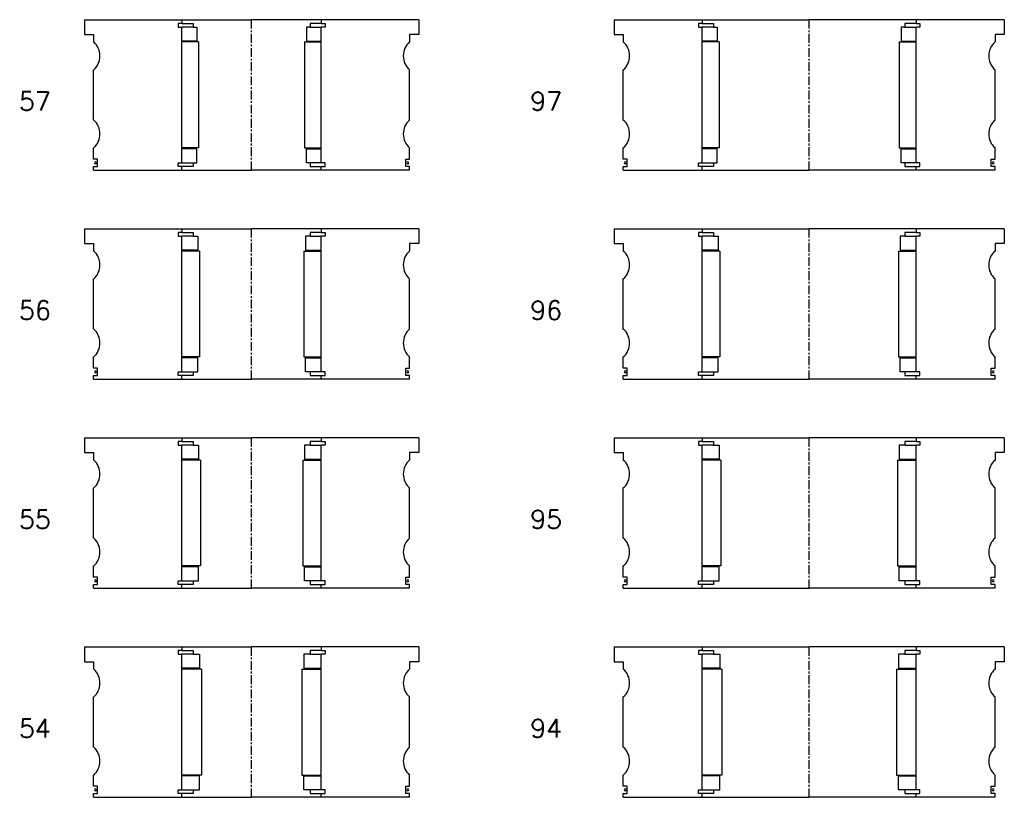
# Model space of a CAD drawing. Extents: x -2018 to 705, y -3434 to 10376.
# Tile 21 of 50: x 175 to 705, y 733 to 1151. Entities that reach past the tile are written whole.
import ezdxf

# ---------------------------------------------------------------- set-up
doc = ezdxf.new("R2010")
doc.units = 0
doc.header["$LTSCALE"] = 0.15
doc.linetypes.add('CENTER', pattern=[50.8, 31.75, -6.35, 6.35, -6.35])
doc.layers.get('0').update_dxf_attribs({"linetype": 'CONTINUOUS'})
doc.layers.add('CENTER', color=9, linetype='CENTER')
doc.styles.add('ROMANS', font='romans')

# ---------------------------------------------------------------- blocks, each defined once
blk = doc.blocks.new('6S097210T')
for p, q in [((-105, 40.5), (-57.5, 40.5)), ((-105, 40.5), (-105, 32.5)), ((-57.5, 38.5), (-59.5, 38.5)), ((-59.5, 38.5), (-59.5, 36.5)), ((-57.5, 40.5), (0, 40.5)), ((-57.5, 40.5), (-57.5, 38.5)), ((-57.5, 38.5), (-51.5, 38.5)), ((-51.5, 38.5), (-51.5, 36.5)), ((57.5, 40.5), (0, 40.5)), ((57.5, 38.5), (51.5, 38.5)), ((51.5, 38.5), (51.5, 36.5)), ((57.5, 40.5), (57.5, 38.5)), ((105, 40.5), (57.5, 40.5)), ((57.5, 38.5), (59.5, 38.5)), ((59.5, 38.5), (59.5, 36.5)), ((105, 40.5), (105, 32.5)), ((-105, 32.5), (-100, 32.5)), ((-100, 32.5), (-100, 28.5)), ((-59.5, 36.5), (-57.5, 36.5)), ((-57.5, -36.5), (-57.5, 36.5)), ((-51.5, 36.5), (-57.5, 36.5)), ((-51.5, 36.5), (-49.5, 36.5)), ((-49.5, 36.5), (-49.5, 29)), ((51.5, 36.5), (49.5, 36.5)), ((49.5, 36.5), (49.5, 29)), ((51.5, 36.5), (57.5, 36.5)), ((59.5, 36.5), (57.5, 36.5)), ((57.5, -36.5), (57.5, 36.5)), ((100, 32.5), (100, 28.5)), ((105, 32.5), (100, 32.5)), ((-49.5, 29), (-57.5, 29)), ((-48.5, 28.5), (-57.5, 28.5)), ((-48.5, 28.5), (-48.5, -28.5)), ((48.5, 28.5), (48.5, -28.5)), ((48.5, 28.5), (57.5, 28.5)), ((49.5, 29), (57.5, 29)), ((-100, -13.5), (-100, 13.5)), ((100, -13.5), (100, 13.5)), ((-100, -34.5), (-100, -28.5)), ((-48.5, -28.5), (-57.5, -28.5)), ((-49.5, -29), (-57.5, -29)), ((-49.5, -36.5), (-49.5, -29)), ((48.5, -28.5), (57.5, -28.5)), ((49.5, -36.5), (49.5, -29)), ((49.5, -29), (57.5, -29)), ((100, -34.5), (100, -28.5)), ((-98, -34.5), (-100, -34.5)), ((-98, -38.5), (-98, -34.5)), ((-59.5, -38.5), (-59.5, -36.5)), ((-59.5, -36.5), (-57.5, -36.5)), ((-57.5, -36.5), (-51.5, -36.5)), ((-51.5, -36.5), (-51.5, -38.5)), ((-51.5, -36.5), (-49.5, -36.5)), ((51.5, -36.5), (49.5, -36.5)), ((57.5, -36.5), (51.5, -36.5)), ((51.5, -36.5), (51.5, -38.5)), ((59.5, -36.5), (57.5, -36.5)), ((59.5, -38.5), (59.5, -36.5)), ((98, -38.5), (98, -34.5)), ((98, -34.5), (100, -34.5)), ((-100, -40.5), (-100, -38.5)), ((-100, -38.5), (-98, -38.5)), ((-100, -40.5), (-57.5, -40.5)), ((-57.5, -38.5), (-59.5, -38.5)), ((-57.5, -40.5), (-57.5, -38.5)), ((-51.5, -38.5), (-57.5, -38.5)), ((-57.5, -40.5), (0, -40.5)), ((57.5, -40.5), (0, -40.5)), ((51.5, -38.5), (57.5, -38.5)), ((57.5, -40.5), (57.5, -38.5)), ((57.5, -38.5), (59.5, -38.5)), ((100, -40.5), (57.5, -40.5)), ((100, -38.5), (98, -38.5)), ((100, -40.5), (100, -38.5))]:
    blk.add_line(p, q)
for centre, radius, start, end in [((-106.61, 21), 10, 311.4096, 48.5904), ((106.61, 21), 10, 131.4096, 228.5904), ((-106.61, -21), 10, 311.4096, 48.5904), ((106.61, -21), 10, 131.4096, 228.5904), ((-98.98, -36.52), 0.525, 0, 180), ((-98.98, -36.52), 0.525, 180, 0), ((98.98, -36.52), 0.525, 0, 180), ((98.98, -36.52), 0.525, 180, 0)]:
    blk.add_arc(centre, radius, start, end)
at = {"layer": 'CENTER'}
blk.add_line((0, -40.5), (0, 40.5), dxfattribs=at)
blk = doc.blocks.new('6S096210T')
for p, q in [((-105, 40.5), (-57.5, 40.5)), ((-105, 40.5), (-105, 32.5)), ((-57.5, 38.5), (-59.5, 38.5)), ((-59.5, 38.5), (-59.5, 36.5)), ((-57.5, 40.5), (0, 40.5)), ((-57.5, 40.5), (-57.5, 38.5)), ((-57.5, 38.5), (-51.5, 38.5)), ((-51.5, 38.5), (-51.5, 36.5)), ((57.5, 40.5), (0, 40.5)), ((57.5, 38.5), (51.5, 38.5)), ((51.5, 38.5), (51.5, 36.5)), ((57.5, 40.5), (57.5, 38.5)), ((105, 40.5), (57.5, 40.5)), ((57.5, 38.5), (59.5, 38.5)), ((59.5, 38.5), (59.5, 36.5)), ((105, 40.5), (105, 32.5)), ((-105, 32.5), (-100, 32.5)), ((-100, 32.5), (-100, 28.5)), ((-59.5, 36.5), (-57.5, 36.5)), ((-57.5, -36.5), (-57.5, 36.5)), ((-51.5, 36.5), (-57.5, 36.5)), ((-51.5, 36.5), (-49, 36.5)), ((-49, 36.5), (-49, 29)), ((51.5, 36.5), (49, 36.5)), ((49, 36.5), (49, 29)), ((51.5, 36.5), (57.5, 36.5)), ((59.5, 36.5), (57.5, 36.5)), ((57.5, -36.5), (57.5, 36.5)), ((100, 32.5), (100, 28.5)), ((105, 32.5), (100, 32.5)), ((-49, 29), (-57.5, 29)), ((-48, 28.5), (-57.5, 28.5)), ((-48, 28.5), (-48, -28.5)), ((48, 28.5), (48, -28.5)), ((48, 28.5), (57.5, 28.5)), ((49, 29), (57.5, 29)), ((-100, -13.5), (-100, 13.5)), ((100, -13.5), (100, 13.5)), ((-100, -34.5), (-100, -28.5)), ((-48, -28.5), (-57.5, -28.5)), ((-49, -29), (-57.5, -29)), ((-49, -36.5), (-49, -29)), ((48, -28.5), (57.5, -28.5)), ((49, -36.5), (49, -29)), ((49, -29), (57.5, -29)), ((100, -34.5), (100, -28.5)), ((-98, -34.5), (-100, -34.5)), ((-98, -38.5), (-98, -34.5)), ((-59.5, -38.5), (-59.5, -36.5)), ((-59.5, -36.5), (-57.5, -36.5)), ((-57.5, -36.5), (-51.5, -36.5)), ((-51.5, -36.5), (-51.5, -38.5)), ((-51.5, -36.5), (-49, -36.5)), ((51.5, -36.5), (49, -36.5)), ((57.5, -36.5), (51.5, -36.5)), ((51.5, -36.5), (51.5, -38.5)), ((59.5, -36.5), (57.5, -36.5)), ((59.5, -38.5), (59.5, -36.5)), ((98, -38.5), (98, -34.5)), ((98, -34.5), (100, -34.5)), ((-100, -40.5), (-100, -38.5)), ((-100, -38.5), (-98, -38.5)), ((-100, -40.5), (-57.5, -40.5)), ((-57.5, -38.5), (-59.5, -38.5)), ((-57.5, -40.5), (-57.5, -38.5)), ((-51.5, -38.5), (-57.5, -38.5)), ((-57.5, -40.5), (0, -40.5)), ((57.5, -40.5), (0, -40.5)), ((51.5, -38.5), (57.5, -38.5)), ((57.5, -40.5), (57.5, -38.5)), ((57.5, -38.5), (59.5, -38.5)), ((100, -40.5), (57.5, -40.5)), ((100, -38.5), (98, -38.5)), ((100, -40.5), (100, -38.5))]:
    blk.add_line(p, q)
for centre, radius, start, end in [((-106.61, 21), 10, 311.4096, 48.5904), ((106.61, 21), 10, 131.4096, 228.5904), ((-106.61, -21), 10, 311.4096, 48.5904), ((106.61, -21), 10, 131.4096, 228.5904), ((-98.98, -36.52), 0.525, 0, 180), ((-98.98, -36.52), 0.525, 180, 0), ((98.98, -36.52), 0.525, 0, 180), ((98.98, -36.52), 0.525, 180, 0)]:
    blk.add_arc(centre, radius, start, end)
at = {"layer": 'CENTER'}
blk.add_line((0, -40.5), (0, 40.5), dxfattribs=at)
blk = doc.blocks.new('6S095210T')
for p, q in [((-105, 40.5), (-57.5, 40.5)), ((-105, 40.5), (-105, 32.5)), ((-57.5, 38.5), (-59.5, 38.5)), ((-59.5, 38.5), (-59.5, 36.5)), ((-57.5, 40.5), (0, 40.5)), ((-57.5, 40.5), (-57.5, 38.5)), ((-57.5, 38.5), (-51.5, 38.5)), ((-51.5, 38.5), (-51.5, 36.5)), ((57.5, 40.5), (0, 40.5)), ((57.5, 38.5), (51.5, 38.5)), ((51.5, 38.5), (51.5, 36.5)), ((57.5, 40.5), (57.5, 38.5)), ((105, 40.5), (57.5, 40.5)), ((57.5, 38.5), (59.5, 38.5)), ((59.5, 38.5), (59.5, 36.5)), ((105, 40.5), (105, 32.5)), ((-105, 32.5), (-100, 32.5)), ((-100, 32.5), (-100, 28.5)), ((-59.5, 36.5), (-57.5, 36.5)), ((-57.5, -36.5), (-57.5, 36.5)), ((-51.5, 36.5), (-57.5, 36.5)), ((-51.5, 36.5), (-48.5, 36.5)), ((-48.5, 36.5), (-48.5, 29)), ((51.5, 36.5), (48.5, 36.5)), ((48.5, 36.5), (48.5, 29)), ((51.5, 36.5), (57.5, 36.5)), ((59.5, 36.5), (57.5, 36.5)), ((57.5, -36.5), (57.5, 36.5)), ((100, 32.5), (100, 28.5)), ((105, 32.5), (100, 32.5)), ((-48.5, 29), (-57.5, 29)), ((-47.5, 28.5), (-57.5, 28.5)), ((-47.5, 28.5), (-47.5, -28.5)), ((47.5, 28.5), (47.5, -28.5)), ((47.5, 28.5), (57.5, 28.5)), ((48.5, 29), (57.5, 29)), ((-100, -13.5), (-100, 13.5)), ((100, -13.5), (100, 13.5)), ((-100, -34.5), (-100, -28.5)), ((-47.5, -28.5), (-57.5, -28.5)), ((-48.5, -29), (-57.5, -29)), ((-48.5, -36.5), (-48.5, -29)), ((47.5, -28.5), (57.5, -28.5)), ((48.5, -36.5), (48.5, -29)), ((48.5, -29), (57.5, -29)), ((100, -34.5), (100, -28.5)), ((-98, -34.5), (-100, -34.5)), ((-98, -38.5), (-98, -34.5)), ((-59.5, -38.5), (-59.5, -36.5)), ((-59.5, -36.5), (-57.5, -36.5)), ((-57.5, -36.5), (-51.5, -36.5)), ((-51.5, -36.5), (-51.5, -38.5)), ((-51.5, -36.5), (-48.5, -36.5)), ((51.5, -36.5), (48.5, -36.5)), ((57.5, -36.5), (51.5, -36.5)), ((51.5, -36.5), (51.5, -38.5)), ((59.5, -36.5), (57.5, -36.5)), ((59.5, -38.5), (59.5, -36.5)), ((98, -38.5), (98, -34.5)), ((98, -34.5), (100, -34.5)), ((-100, -40.5), (-100, -38.5)), ((-100, -38.5), (-98, -38.5)), ((-100, -40.5), (-57.5, -40.5)), ((-57.5, -38.5), (-59.5, -38.5)), ((-57.5, -40.5), (-57.5, -38.5)), ((-51.5, -38.5), (-57.5, -38.5)), ((-57.5, -40.5), (0, -40.5)), ((57.5, -40.5), (0, -40.5)), ((51.5, -38.5), (57.5, -38.5)), ((57.5, -40.5), (57.5, -38.5)), ((57.5, -38.5), (59.5, -38.5)), ((100, -40.5), (57.5, -40.5)), ((100, -38.5), (98, -38.5)), ((100, -40.5), (100, -38.5))]:
    blk.add_line(p, q)
for centre, radius, start, end in [((-106.61, 21), 10, 311.4096, 48.5904), ((106.61, 21), 10, 131.4096, 228.5904), ((-106.61, -21), 10, 311.4096, 48.5904), ((106.61, -21), 10, 131.4096, 228.5904), ((-98.98, -36.52), 0.525, 0, 180), ((-98.98, -36.52), 0.525, 180, 0), ((98.98, -36.52), 0.525, 0, 180), ((98.98, -36.52), 0.525, 180, 0)]:
    blk.add_arc(centre, radius, start, end)
at = {"layer": 'CENTER'}
blk.add_line((0, -40.5), (0, 40.5), dxfattribs=at)
blk = doc.blocks.new('6S094210T')
for p, q in [((-105, 40.5), (-57.5, 40.5)), ((-105, 40.5), (-105, 32.5)), ((-57.5, 38.5), (-59.5, 38.5)), ((-59.5, 38.5), (-59.5, 36.5)), ((-57.5, 40.5), (0, 40.5)), ((-57.5, 40.5), (-57.5, 38.5)), ((-57.5, 38.5), (-51.5, 38.5)), ((-51.5, 38.5), (-51.5, 36.5)), ((57.5, 40.5), (0, 40.5)), ((57.5, 38.5), (51.5, 38.5)), ((51.5, 38.5), (51.5, 36.5)), ((57.5, 40.5), (57.5, 38.5)), ((105, 40.5), (57.5, 40.5)), ((57.5, 38.5), (59.5, 38.5)), ((59.5, 38.5), (59.5, 36.5)), ((105, 40.5), (105, 32.5)), ((-105, 32.5), (-100, 32.5)), ((-100, 32.5), (-100, 28.5)), ((-59.5, 36.5), (-57.5, 36.5)), ((-57.5, -36.5), (-57.5, 36.5)), ((-51.5, 36.5), (-57.5, 36.5)), ((-51.5, 36.5), (-48, 36.5)), ((-48, 36.5), (-48, 29)), ((51.5, 36.5), (48, 36.5)), ((48, 36.5), (48, 29)), ((51.5, 36.5), (57.5, 36.5)), ((59.5, 36.5), (57.5, 36.5)), ((57.5, -36.5), (57.5, 36.5)), ((100, 32.5), (100, 28.5)), ((105, 32.5), (100, 32.5)), ((-48, 29), (-57.5, 29)), ((-47, 28.5), (-57.5, 28.5)), ((-47, 28.5), (-47, -28.5)), ((47, 28.5), (47, -28.5)), ((47, 28.5), (57.5, 28.5)), ((48, 29), (57.5, 29)), ((-100, -13.5), (-100, 13.5)), ((100, -13.5), (100, 13.5)), ((-100, -34.5), (-100, -28.5)), ((-47, -28.5), (-57.5, -28.5)), ((-48, -29), (-57.5, -29)), ((-48, -36.5), (-48, -29)), ((47, -28.5), (57.5, -28.5)), ((48, -36.5), (48, -29)), ((48, -29), (57.5, -29)), ((100, -34.5), (100, -28.5)), ((-98, -34.5), (-100, -34.5)), ((-98, -38.5), (-98, -34.5)), ((-59.5, -38.5), (-59.5, -36.5)), ((-59.5, -36.5), (-57.5, -36.5)), ((-57.5, -36.5), (-51.5, -36.5)), ((-51.5, -36.5), (-51.5, -38.5)), ((-51.5, -36.5), (-48, -36.5)), ((51.5, -36.5), (48, -36.5)), ((57.5, -36.5), (51.5, -36.5)), ((51.5, -36.5), (51.5, -38.5)), ((59.5, -36.5), (57.5, -36.5)), ((59.5, -38.5), (59.5, -36.5)), ((98, -38.5), (98, -34.5)), ((98, -34.5), (100, -34.5)), ((-100, -40.5), (-100, -38.5)), ((-100, -38.5), (-98, -38.5)), ((-100, -40.5), (-57.5, -40.5)), ((-57.5, -38.5), (-59.5, -38.5)), ((-57.5, -40.5), (-57.5, -38.5)), ((-51.5, -38.5), (-57.5, -38.5)), ((-57.5, -40.5), (0, -40.5)), ((57.5, -40.5), (0, -40.5)), ((51.5, -38.5), (57.5, -38.5)), ((57.5, -40.5), (57.5, -38.5)), ((57.5, -38.5), (59.5, -38.5)), ((100, -40.5), (57.5, -40.5)), ((100, -38.5), (98, -38.5)), ((100, -40.5), (100, -38.5))]:
    blk.add_line(p, q)
for centre, radius, start, end in [((-106.61, 21), 10, 311.4096, 48.5904), ((106.61, 21), 10, 131.4096, 228.5904), ((-106.61, -21), 10, 311.4096, 48.5904), ((106.61, -21), 10, 131.4096, 228.5904), ((-98.98, -36.52), 0.525, 0, 180), ((-98.98, -36.52), 0.525, 180, 0), ((98.98, -36.52), 0.525, 0, 180), ((98.98, -36.52), 0.525, 180, 0)]:
    blk.add_arc(centre, radius, start, end)
at = {"layer": 'CENTER'}
blk.add_line((0, -40.5), (0, 40.5), dxfattribs=at)
blk = doc.blocks.new('6S057180T')
for p, q in [((-90, 40.5), (-37.5, 40.5)), ((-90, 40.5), (-90, 32.5)), ((-37.5, 38.5), (-39.5, 38.5)), ((-39.5, 38.5), (-39.5, 36.5)), ((-37.5, 40.5), (0, 40.5)), ((-37.5, 40.5), (-37.5, 38.5)), ((-37.5, 38.5), (-31.5, 38.5)), ((-31.5, 38.5), (-31.5, 36.5)), ((37.5, 40.5), (0, 40.5)), ((37.5, 38.5), (31.5, 38.5)), ((31.5, 38.5), (31.5, 36.5)), ((37.5, 40.5), (37.5, 38.5)), ((90, 40.5), (37.5, 40.5)), ((37.5, 38.5), (39.5, 38.5)), ((39.5, 38.5), (39.5, 36.5)), ((90, 40.5), (90, 32.5)), ((-90, 32.5), (-85, 32.5)), ((-85, 32.5), (-85, 28.5)), ((-39.5, 36.5), (-37.5, 36.5)), ((-37.5, -36.5), (-37.5, 36.5)), ((-31.5, 36.5), (-37.5, 36.5)), ((-31.5, 36.5), (-29.5, 36.5)), ((-29.5, 36.5), (-29.5, 29)), ((31.5, 36.5), (29.5, 36.5)), ((29.5, 36.5), (29.5, 29)), ((31.5, 36.5), (37.5, 36.5)), ((39.5, 36.5), (37.5, 36.5)), ((37.5, -36.5), (37.5, 36.5)), ((85, 32.5), (85, 28.5)), ((90, 32.5), (85, 32.5)), ((-29.5, 29), (-37.5, 29)), ((-28.5, 28.5), (-37.5, 28.5)), ((-28.5, 28.5), (-28.5, -28.5)), ((28.5, 28.5), (28.5, -28.5)), ((28.5, 28.5), (37.5, 28.5)), ((29.5, 29), (37.5, 29)), ((-85, -13.5), (-85, 13.5)), ((85, -13.5), (85, 13.5)), ((-85, -34.5), (-85, -28.5)), ((-28.5, -28.5), (-37.5, -28.5)), ((-29.5, -29), (-37.5, -29)), ((-29.5, -36.5), (-29.5, -29)), ((28.5, -28.5), (37.5, -28.5)), ((29.5, -36.5), (29.5, -29)), ((29.5, -29), (37.5, -29)), ((85, -34.5), (85, -28.5)), ((-83, -34.5), (-85, -34.5)), ((-83, -38.5), (-83, -34.5)), ((-39.5, -38.5), (-39.5, -36.5)), ((-39.5, -36.5), (-37.5, -36.5)), ((-37.5, -36.5), (-31.5, -36.5)), ((-31.5, -36.5), (-31.5, -38.5)), ((-31.5, -36.5), (-29.5, -36.5)), ((31.5, -36.5), (29.5, -36.5)), ((37.5, -36.5), (31.5, -36.5)), ((31.5, -36.5), (31.5, -38.5)), ((39.5, -36.5), (37.5, -36.5)), ((39.5, -38.5), (39.5, -36.5)), ((83, -38.5), (83, -34.5)), ((83, -34.5), (85, -34.5)), ((-85, -40.5), (-85, -38.5)), ((-85, -38.5), (-83, -38.5)), ((-85, -40.5), (-37.5, -40.5)), ((-37.5, -38.5), (-39.5, -38.5)), ((-37.5, -40.5), (-37.5, -38.5)), ((-31.5, -38.5), (-37.5, -38.5)), ((-37.5, -40.5), (0, -40.5)), ((37.5, -40.5), (0, -40.5)), ((31.5, -38.5), (37.5, -38.5)), ((37.5, -40.5), (37.5, -38.5)), ((37.5, -38.5), (39.5, -38.5)), ((85, -40.5), (37.5, -40.5)), ((85, -38.5), (83, -38.5)), ((85, -40.5), (85, -38.5))]:
    blk.add_line(p, q)
for centre, radius, start, end in [((-91.61, 21), 10, 311.4096, 48.5904), ((91.61, 21), 10, 131.4096, 228.5904), ((-91.61, -21), 10, 311.4096, 48.5904), ((91.61, -21), 10, 131.4096, 228.5904), ((-83.98, -36.52), 0.525, 0, 180), ((-83.98, -36.52), 0.525, 180, 0), ((83.98, -36.52), 0.525, 0, 180), ((83.98, -36.52), 0.525, 180, 0)]:
    blk.add_arc(centre, radius, start, end)
at = {"layer": 'CENTER'}
blk.add_line((0, -40.5), (0, 40.5), dxfattribs=at)
blk = doc.blocks.new('6S056180T')
for p, q in [((-90, 40.5), (-37.5, 40.5)), ((-90, 40.5), (-90, 32.5)), ((-37.5, 38.5), (-39.5, 38.5)), ((-39.5, 38.5), (-39.5, 36.5)), ((-37.5, 40.5), (0, 40.5)), ((-37.5, 40.5), (-37.5, 38.5)), ((-37.5, 38.5), (-31.5, 38.5)), ((-31.5, 38.5), (-31.5, 36.5)), ((37.5, 40.5), (0, 40.5)), ((37.5, 38.5), (31.5, 38.5)), ((31.5, 38.5), (31.5, 36.5)), ((37.5, 40.5), (37.5, 38.5)), ((90, 40.5), (37.5, 40.5)), ((37.5, 38.5), (39.5, 38.5)), ((39.5, 38.5), (39.5, 36.5)), ((90, 40.5), (90, 32.5)), ((-90, 32.5), (-85, 32.5)), ((-85, 32.5), (-85, 28.5)), ((-39.5, 36.5), (-37.5, 36.5)), ((-37.5, -36.5), (-37.5, 36.5)), ((-31.5, 36.5), (-37.5, 36.5)), ((-31.5, 36.5), (-29, 36.5)), ((-29, 36.5), (-29, 29)), ((31.5, 36.5), (29, 36.5)), ((29, 36.5), (29, 29)), ((31.5, 36.5), (37.5, 36.5)), ((39.5, 36.5), (37.5, 36.5)), ((37.5, -36.5), (37.5, 36.5)), ((85, 32.5), (85, 28.5)), ((90, 32.5), (85, 32.5)), ((-29, 29), (-37.5, 29)), ((-28, 28.5), (-37.5, 28.5)), ((-28, 28.5), (-28, -28.5)), ((28, 28.5), (28, -28.5)), ((28, 28.5), (37.5, 28.5)), ((29, 29), (37.5, 29)), ((-85, -13.5), (-85, 13.5)), ((85, -13.5), (85, 13.5)), ((-85, -34.5), (-85, -28.5)), ((-28, -28.5), (-37.5, -28.5)), ((-29, -29), (-37.5, -29)), ((-29, -36.5), (-29, -29)), ((28, -28.5), (37.5, -28.5)), ((29, -36.5), (29, -29)), ((29, -29), (37.5, -29)), ((85, -34.5), (85, -28.5)), ((-83, -34.5), (-85, -34.5)), ((-83, -38.5), (-83, -34.5)), ((-39.5, -38.5), (-39.5, -36.5)), ((-39.5, -36.5), (-37.5, -36.5)), ((-37.5, -36.5), (-31.5, -36.5)), ((-31.5, -36.5), (-31.5, -38.5)), ((-31.5, -36.5), (-29, -36.5)), ((31.5, -36.5), (29, -36.5)), ((37.5, -36.5), (31.5, -36.5)), ((31.5, -36.5), (31.5, -38.5)), ((39.5, -36.5), (37.5, -36.5)), ((39.5, -38.5), (39.5, -36.5)), ((83, -38.5), (83, -34.5)), ((83, -34.5), (85, -34.5)), ((-85, -40.5), (-85, -38.5)), ((-85, -38.5), (-83, -38.5)), ((-85, -40.5), (-37.5, -40.5)), ((-37.5, -38.5), (-39.5, -38.5)), ((-37.5, -40.5), (-37.5, -38.5)), ((-31.5, -38.5), (-37.5, -38.5)), ((-37.5, -40.5), (0, -40.5)), ((37.5, -40.5), (0, -40.5)), ((31.5, -38.5), (37.5, -38.5)), ((37.5, -40.5), (37.5, -38.5)), ((37.5, -38.5), (39.5, -38.5)), ((85, -40.5), (37.5, -40.5)), ((85, -38.5), (83, -38.5)), ((85, -40.5), (85, -38.5))]:
    blk.add_line(p, q)
for centre, radius, start, end in [((-91.61, 21), 10, 311.4096, 48.5904), ((91.61, 21), 10, 131.4096, 228.5904), ((-91.61, -21), 10, 311.4096, 48.5904), ((91.61, -21), 10, 131.4096, 228.5904), ((-83.98, -36.52), 0.525, 0, 180), ((-83.98, -36.52), 0.525, 180, 0), ((83.98, -36.52), 0.525, 0, 180), ((83.98, -36.52), 0.525, 180, 0)]:
    blk.add_arc(centre, radius, start, end)
at = {"layer": 'CENTER'}
blk.add_line((0, -40.5), (0, 40.5), dxfattribs=at)
blk = doc.blocks.new('6S055180T')
for p, q in [((-90, 40.5), (-37.5, 40.5)), ((-90, 40.5), (-90, 32.5)), ((-37.5, 38.5), (-39.5, 38.5)), ((-39.5, 38.5), (-39.5, 36.5)), ((-37.5, 40.5), (0, 40.5)), ((-37.5, 40.5), (-37.5, 38.5)), ((-37.5, 38.5), (-31.5, 38.5)), ((-31.5, 38.5), (-31.5, 36.5)), ((37.5, 40.5), (0, 40.5)), ((37.5, 38.5), (31.5, 38.5)), ((31.5, 38.5), (31.5, 36.5)), ((37.5, 40.5), (37.5, 38.5)), ((90, 40.5), (37.5, 40.5)), ((37.5, 38.5), (39.5, 38.5)), ((39.5, 38.5), (39.5, 36.5)), ((90, 40.5), (90, 32.5)), ((-90, 32.5), (-85, 32.5)), ((-85, 32.5), (-85, 28.5)), ((-39.5, 36.5), (-37.5, 36.5)), ((-37.5, -36.5), (-37.5, 36.5)), ((-31.5, 36.5), (-37.5, 36.5)), ((-31.5, 36.5), (-28.5, 36.5)), ((-28.5, 36.5), (-28.5, 29)), ((31.5, 36.5), (28.5, 36.5)), ((28.5, 36.5), (28.5, 29)), ((31.5, 36.5), (37.5, 36.5)), ((39.5, 36.5), (37.5, 36.5)), ((37.5, -36.5), (37.5, 36.5)), ((85, 32.5), (85, 28.5)), ((90, 32.5), (85, 32.5)), ((-28.5, 29), (-37.5, 29)), ((-27.5, 28.5), (-37.5, 28.5)), ((-27.5, 28.5), (-27.5, -28.5)), ((27.5, 28.5), (27.5, -28.5)), ((27.5, 28.5), (37.5, 28.5)), ((28.5, 29), (37.5, 29)), ((-85, -13.5), (-85, 13.5)), ((85, -13.5), (85, 13.5)), ((-85, -34.5), (-85, -28.5)), ((-27.5, -28.5), (-37.5, -28.5)), ((-28.5, -29), (-37.5, -29)), ((-28.5, -36.5), (-28.5, -29)), ((27.5, -28.5), (37.5, -28.5)), ((28.5, -36.5), (28.5, -29)), ((28.5, -29), (37.5, -29)), ((85, -34.5), (85, -28.5)), ((-83, -34.5), (-85, -34.5)), ((-83, -38.5), (-83, -34.5)), ((-39.5, -38.5), (-39.5, -36.5)), ((-39.5, -36.5), (-37.5, -36.5)), ((-37.5, -36.5), (-31.5, -36.5)), ((-31.5, -36.5), (-31.5, -38.5)), ((-31.5, -36.5), (-28.5, -36.5)), ((31.5, -36.5), (28.5, -36.5)), ((37.5, -36.5), (31.5, -36.5)), ((31.5, -36.5), (31.5, -38.5)), ((39.5, -36.5), (37.5, -36.5)), ((39.5, -38.5), (39.5, -36.5)), ((83, -38.5), (83, -34.5)), ((83, -34.5), (85, -34.5)), ((-85, -40.5), (-85, -38.5)), ((-85, -38.5), (-83, -38.5)), ((-85, -40.5), (-37.5, -40.5)), ((-37.5, -38.5), (-39.5, -38.5)), ((-37.5, -40.5), (-37.5, -38.5)), ((-31.5, -38.5), (-37.5, -38.5)), ((-37.5, -40.5), (0, -40.5)), ((37.5, -40.5), (0, -40.5)), ((31.5, -38.5), (37.5, -38.5)), ((37.5, -40.5), (37.5, -38.5)), ((37.5, -38.5), (39.5, -38.5)), ((85, -40.5), (37.5, -40.5)), ((85, -38.5), (83, -38.5)), ((85, -40.5), (85, -38.5))]:
    blk.add_line(p, q)
for centre, radius, start, end in [((-91.61, 21), 10, 311.4096, 48.5904), ((91.61, 21), 10, 131.4096, 228.5904), ((-91.61, -21), 10, 311.4096, 48.5904), ((91.61, -21), 10, 131.4096, 228.5904), ((-83.98, -36.52), 0.525, 0, 180), ((-83.98, -36.52), 0.525, 180, 0), ((83.98, -36.52), 0.525, 0, 180), ((83.98, -36.52), 0.525, 180, 0)]:
    blk.add_arc(centre, radius, start, end)
at = {"layer": 'CENTER'}
blk.add_line((0, -40.5), (0, 40.5), dxfattribs=at)
blk = doc.blocks.new('6S054180T')
for p, q in [((-90, 40.5), (-37.5, 40.5)), ((-90, 40.5), (-90, 32.5)), ((-37.5, 38.5), (-39.5, 38.5)), ((-39.5, 38.5), (-39.5, 36.5)), ((-37.5, 40.5), (0, 40.5)), ((-37.5, 40.5), (-37.5, 38.5)), ((-37.5, 38.5), (-31.5, 38.5)), ((-31.5, 38.5), (-31.5, 36.5)), ((37.5, 40.5), (0, 40.5)), ((37.5, 38.5), (31.5, 38.5)), ((31.5, 38.5), (31.5, 36.5)), ((37.5, 40.5), (37.5, 38.5)), ((90, 40.5), (37.5, 40.5)), ((37.5, 38.5), (39.5, 38.5)), ((39.5, 38.5), (39.5, 36.5)), ((90, 40.5), (90, 32.5)), ((-90, 32.5), (-85, 32.5)), ((-85, 32.5), (-85, 28.5)), ((-39.5, 36.5), (-37.5, 36.5)), ((-37.5, -36.5), (-37.5, 36.5)), ((-31.5, 36.5), (-37.5, 36.5)), ((-31.5, 36.5), (-28, 36.5)), ((-28, 36.5), (-28, 29)), ((31.5, 36.5), (28, 36.5)), ((28, 36.5), (28, 29)), ((31.5, 36.5), (37.5, 36.5)), ((39.5, 36.5), (37.5, 36.5)), ((37.5, -36.5), (37.5, 36.5)), ((85, 32.5), (85, 28.5)), ((90, 32.5), (85, 32.5)), ((-28, 29), (-37.5, 29)), ((-27, 28.5), (-37.5, 28.5)), ((-27, 28.5), (-27, -28.5)), ((27, 28.5), (27, -28.5)), ((27, 28.5), (37.5, 28.5)), ((28, 29), (37.5, 29)), ((-85, -13.5), (-85, 13.5)), ((85, -13.5), (85, 13.5)), ((-85, -34.5), (-85, -28.5)), ((-27, -28.5), (-37.5, -28.5)), ((-28, -29), (-37.5, -29)), ((-28, -36.5), (-28, -29)), ((27, -28.5), (37.5, -28.5)), ((28, -36.5), (28, -29)), ((28, -29), (37.5, -29)), ((85, -34.5), (85, -28.5)), ((-83, -34.5), (-85, -34.5)), ((-83, -38.5), (-83, -34.5)), ((-39.5, -38.5), (-39.5, -36.5)), ((-39.5, -36.5), (-37.5, -36.5)), ((-37.5, -36.5), (-31.5, -36.5)), ((-31.5, -36.5), (-31.5, -38.5)), ((-31.5, -36.5), (-28, -36.5)), ((31.5, -36.5), (28, -36.5)), ((37.5, -36.5), (31.5, -36.5)), ((31.5, -36.5), (31.5, -38.5)), ((39.5, -36.5), (37.5, -36.5)), ((39.5, -38.5), (39.5, -36.5)), ((83, -38.5), (83, -34.5)), ((83, -34.5), (85, -34.5)), ((-85, -40.5), (-85, -38.5)), ((-85, -38.5), (-83, -38.5)), ((-85, -40.5), (-37.5, -40.5)), ((-37.5, -38.5), (-39.5, -38.5)), ((-37.5, -40.5), (-37.5, -38.5)), ((-31.5, -38.5), (-37.5, -38.5)), ((-37.5, -40.5), (0, -40.5)), ((37.5, -40.5), (0, -40.5)), ((31.5, -38.5), (37.5, -38.5)), ((37.5, -40.5), (37.5, -38.5)), ((37.5, -38.5), (39.5, -38.5)), ((85, -40.5), (37.5, -40.5)), ((85, -38.5), (83, -38.5)), ((85, -40.5), (85, -38.5))]:
    blk.add_line(p, q)
for centre, radius, start, end in [((-91.61, 21), 10, 311.4096, 48.5904), ((91.61, 21), 10, 131.4096, 228.5904), ((-91.61, -21), 10, 311.4096, 48.5904), ((91.61, -21), 10, 131.4096, 228.5904), ((-83.98, -36.52), 0.525, 0, 180), ((-83.98, -36.52), 0.525, 180, 0), ((83.98, -36.52), 0.525, 0, 180), ((83.98, -36.52), 0.525, 180, 0)]:
    blk.add_arc(centre, radius, start, end)
at = {"layer": 'CENTER'}
blk.add_line((0, -40.5), (0, 40.5), dxfattribs=at)

msp = doc.modelspace()

# ---------------------------------------------------------------- block references
for name, p in [('6S057180T', (300, 1111)), ('6S097210T', (600, 1111)), ('6S056180T', (300, 998.5)), ('6S096210T', (600, 998.5)), ('6S055180T', (300, 886)), ('6S095210T', (600, 886)), ('6S054180T', (300, 773.5)), ('6S094210T', (600, 773.5))]:
    msp.add_blockref(name, p)

# ---------------------------------------------------------------- texts
at = {"style": 'ROMANS'}
for s, p in [('57', (174.83, 1102.62)), ('97', (449.92, 1102.62)), ('56', (174.83, 990.12)), ('96', (449.92, 990.12)), ('55', (174.83, 877.62)), ('95', (449.92, 877.62)), ('54', (174.83, 765.12)), ('94', (449.92, 765.12))]:
    msp.add_text(s, height=10, dxfattribs=at).set_placement(p)

doc.saveas('drawing.dxf')
